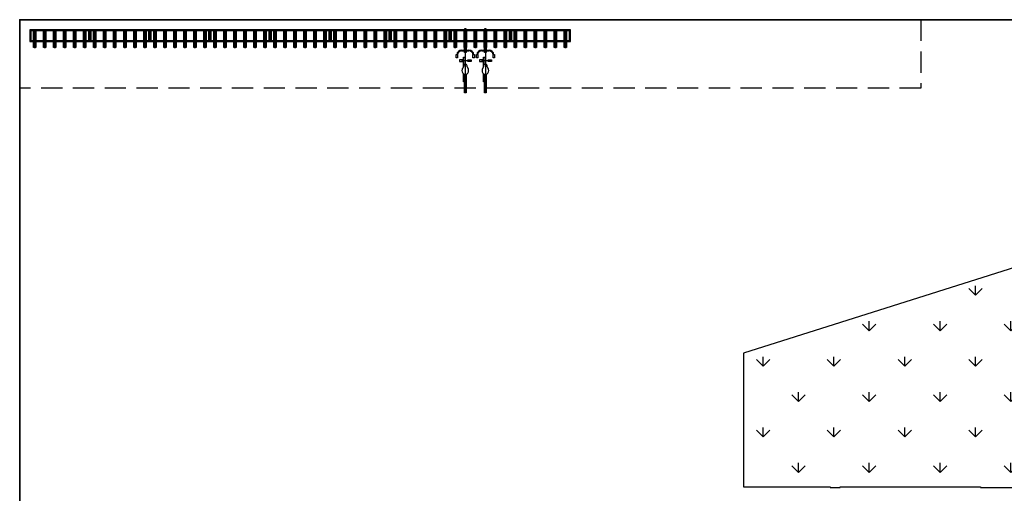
# Model space of a CAD drawing. Extents: x 8490 to 66368, y -3026 to 34769.
# Tile 3 of 4: x 8490 to 37987, y 20588 to 34769. Entities that reach past the tile are written whole.
import ezdxf

# ---------------------------------------------------------------- set-up
doc = ezdxf.new("R2010")
doc.units = 0
doc.header["$LTSCALE"] = 100
doc.header["$MEASUREMENT"] = 0
doc.linetypes.add('HIDDEN', pattern=[9.525, 6.35, -3.175])
doc.layers.get('0').update_dxf_attribs({"linetype": 'CONTINUOUS'})
for name, color, linetype in [('T--A9042_Beplanting', 102, 'CONTINUOUS'), ('T--L9022_Overkappingen', 7, 'HIDDEN'), ('T--L9030_OmheiningAlg', 30, 'FENCELINE1'), ('T--L9042_Beplanting', 102, 'CONTINUOUS')]:
    doc.layers.add(name, color=color, linetype=linetype)
doc.layers.add('T--L9071--_TERREINMEUBILAIR_Fietsrek', color=7, linetype='CONTINUOUS', true_color=0xf8991e)
doc.linetypes.add('FENCELINE1', pattern='A,6.35,-2.54,[133,ltypeshp.shx,S=2.54,R=0,X=-2.54,Y=0],-2.54,25.4', length=36.83)

# ---------------------------------------------------------------- blocks, each defined once
blk = doc.blocks.new('Fiets 016')
at = {"linetype": 'Continuous'}
for p, q in [((-29, 1930), (-29, 0)), ((-139, 1274), (81, 1274)), ((-139, 1254), (81, 1254)), ((-144, 966), (87, 966))]:
    blk.add_line(p, q, dxfattribs=at)
blk.add_line((-57, 1574), (0, 1574))
for points in [[(-47, 1930), (-10, 1930), (-10, 1574)], [(-47, 1574), (-47, 1930)], [(-57, 1274), (-57, 1574)], [(0, 1574), (0, 1274)], [(0, 1254), (0, 1209), (-57, 1209), (-57, 1254)], [(-87, 1066), (-47, 1066), (-47, 853)], [(-87, 782), (-87, 1066)], [(-57, 326), (-87, 326), (-87, 574)], [(0, 559), (0, 0), (-57, 0), (-57, 559)]]:
    blk.add_lwpolyline(points)
for points in [[(-259, 1044), (-299, 1044), (-299, 1144), (-259, 1144)], [(-208, 940), (-108, 940), (-108, 990), (-208, 990)], [(151, 940), (51, 940), (51, 990), (151, 990)], [(241, 1044), (201, 1044), (201, 1144), (241, 1144)]]:
    blk.add_lwpolyline(points, close=True)
blk.add_lwpolyline([(-116, 726, 0.08174), (-121, 712, 0.025899), (-129, 666, 0.443449), (-29, 555, 0.443449), (71, 666, 0.025899), (64, 712, 0.08174), (59, 726, 0.009088), (51, 739, -0.020409), (47, 745, -0.008758), (36, 768, -0.016375), (31, 780, -0.014797), (29, 785, -0.005198), (24, 799, -0.047746), (23, 804, 0.020764), (21, 816, 0.358182), (-29, 857, 0.358182), (-79, 816, 0.020764), (-80, 804, -0.047746), (-81, 799, -0.005198), (-86, 785, -0.014797), (-88, 780, -0.016375), (-93, 768, -0.008758), (-104, 745, -0.020409), (-108, 739, 0.009088)], format="xyb", close=True)
for centre, radius, start, end in [((-139, 1124), 150, 90, 172.7141), ((-139, 1124), 130, 90, 171.5856), ((81, 1124), 150, 7.2859, 90), ((81, 1124), 130, 8.4144, 90)]:
    blk.add_arc(centre, radius, start, end, dxfattribs=at)
blk = doc.blocks.new('fietsenrek_6x')
at = {"layer": 'T--L9071--_TERREINMEUBILAIR_Fietsrek'}
for points in [[(0, 0), (1800, 0), (1800, 350), (0, 350)], [(30, 30), (1770, 30), (1770, 320), (30, 320)], [(130, 15), (115, 15), (115, 535), (130, 535)], [(130, 535), (170, 535), (170, 530), (130, 530)], [(185, 15), (170, 15), (170, 535), (185, 535)], [(430, 15), (415, 15), (415, 535), (430, 535)], [(430, 535), (470, 535), (470, 530), (430, 530)], [(485, 15), (470, 15), (470, 535), (485, 535)], [(730, 15), (715, 15), (715, 535), (730, 535)], [(730, 535), (770, 535), (770, 530), (730, 530)], [(785, 15), (770, 15), (770, 535), (785, 535)], [(1030, 15), (1015, 15), (1015, 535), (1030, 535)], [(1030, 535), (1070, 535), (1070, 530), (1030, 530)], [(1085, 15), (1070, 15), (1070, 535), (1085, 535)], [(1330, 15), (1315, 15), (1315, 535), (1330, 535)], [(1330, 535), (1370, 535), (1370, 530), (1330, 530)], [(1385, 15), (1370, 15), (1370, 535), (1385, 535)], [(1630, 15), (1615, 15), (1615, 535), (1630, 535)], [(1630, 535), (1670, 535), (1670, 530), (1630, 530)], [(1685, 15), (1670, 15), (1670, 535), (1685, 535)]]:
    blk.add_lwpolyline(points, close=True, dxfattribs=at)
blk = doc.blocks.new('*U25')
at = {"layer": 'T--L9071--_TERREINMEUBILAIR_Fietsrek'}
blk.add_blockref('fietsenrek_6x', (-900, -267.5), dxfattribs=at)
blk = doc.blocks.new('*U26')
at = {"color": 0, "linetype": 'ByBlock', "lineweight": -2, "transparency": 16777216}
for p in [(0, 0), (1800, 0), (3600, 0), (5400, 0), (7200, 0), (9000, 0), (10800, 0), (12600, 0), (14400, 0)]:
    blk.add_blockref('*U25', p, dxfattribs=at)
blk = doc.blocks.new('cb0_0_ti-90_fietsenhok')
blk.add_blockref('*U26', (900, 268))
at = {"layer": 'T--L9071--_TERREINMEUBILAIR_Fietsrek', "rotation": 180}
for p in [(2521, 1890), (3121, 1890)]:
    blk.add_blockref('Fiets 016', p, dxfattribs=at)

msp = doc.modelspace()

# ---------------------------------------------------------------- hatches: boundary and pattern name
at = {"layer": 'T--A9042_Beplanting'}
h = msp.add_hatch(dxfattribs=at)
h.set_pattern_fill('GRASS', color=256, scale=1500, style=0)
edge = h.paths.add_edge_path()
edge.add_arc((56702, 11681), 5004, 216.9988, 234.0837, ccw=False)
edge.add_line((52706, 8669), (48681, 8669))
edge.add_line((48681, 8669), (48681, 21074))
edge.add_line((48681, 21074), (47897, 21074))
edge.add_line((47897, 21074), (47897, 29437))
edge.add_line((47897, 29437), (44897, 29437))
edge.add_line((44897, 29437), (30171, 24780))
edge.add_line((30171, 24780), (30171, 20780))
edge.add_line((30171, 20780), (32771, 20780))
edge.add_line((32771, 20780), (32771, 20757))
edge.add_line((32771, 20757), (33071, 20757))
edge.add_line((33071, 20757), (33071, 20780))
edge.add_line((33071, 20780), (37271, 20780))
edge.add_line((37271, 20780), (37271, 20757))
edge.add_line((37271, 20757), (42071, 20757))
edge.add_line((42071, 20757), (42071, 20780))
edge.add_line((42071, 20780), (44671, 20780))
edge.add_line((44671, 20780), (44671, 20769))
edge.add_line((44671, 20769), (46771, 20769))
edge.add_line((46771, 20769), (46771, 8669))
edge.add_line((46771, 8669), (44671, 8669))
edge.add_line((44671, 8669), (44671, 8658))
edge.add_line((44671, 8658), (42071, 8658))
edge.add_line((42071, 8658), (42071, 8682))
edge.add_line((42071, 8682), (41771, 8682))
edge.add_line((41771, 8682), (41771, 8658))
edge.add_line((41771, 8658), (37571, 8658))
edge.add_line((37571, 8658), (37571, 8682))
edge.add_line((37571, 8682), (37421, 8682))
edge.add_line((37421, 8682), (37435, 6424))
edge.add_arc((42637, 47220), 41127, 262.7338, 285.7016)
edge = h.paths.add_edge_path()
edge.add_arc((56702, 11681), 5004, 270, 323.0012)
edge.add_line((60698, 8669), (61863, 9936))
edge.add_line((61863, 9936), (65895, 9936))
edge.add_arc((56594, 12681), 9698, 276.7256, 343.5598, ccw=False)
edge.add_line((57730, 3050), (14375, -2498))
edge.add_line((14375, -2498), (14375, 3494))
edge.add_line((14375, 3494), (37440, 3494))
edge.add_line((37440, 3494), (37440, 4811))
edge.add_line((37440, 4811), (39149, 4649))
edge.add_arc((42826, 49813), 45313, 265.3451, 287.8317)

# ---------------------------------------------------------------- linework, layer by layer
at = {"layer": 'T--L9022_Overkappingen'}
msp.add_lwpolyline([(35486, 32717), (8490, 32717), (8490, 34769), (35486, 34769)], close=True, dxfattribs=at)
at = {"layer": 'T--L9030_OmheiningAlg', "lineweight": 35, "ltscale": 0.5}
msp.add_lwpolyline([(66367, 34443), (66367, 34443), (66368, 34769), (8490, 34769), (8490, -3026), (8590, -3026), (8630, -3023)], dxfattribs=at)
at = {"layer": 'T--L9042_Beplanting'}
msp.add_lwpolyline([(44897, 29437), (30171, 24780), (30171, 20780), (32771, 20780), (32771, 20757), (33071, 20757), (33071, 20780), (37271, 20780), (37271, 20757), (42071, 20757)], dxfattribs=at)

# ---------------------------------------------------------------- block references
at = {"layer": 'T--L9071--_TERREINMEUBILAIR_Fietsrek', "rotation": 180}
msp.add_blockref('cb0_0_ti-90_fietsenhok', (24990, 34469), dxfattribs=at)

doc.saveas('drawing.dxf')
